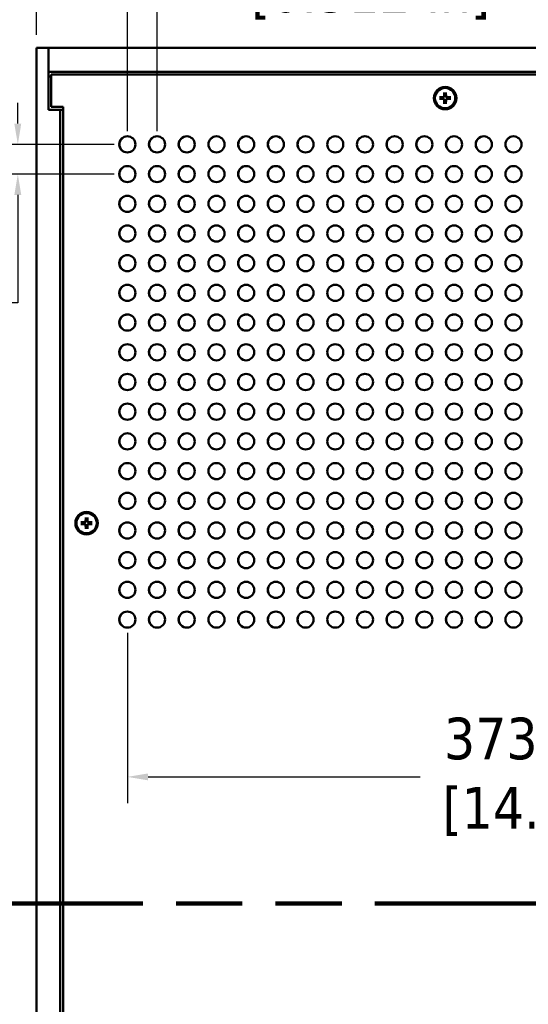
# Model space of a CAD drawing. Header units: millimetres. Extents: x 6 to 1913, y 34 to 1208.
# Tile 4 of 19: x 194 to 330, y 660 to 923. Entities that reach past the tile are written whole.
import ezdxf

# ---------------------------------------------------------------- set-up
doc = ezdxf.new("R2010")
doc.units = ezdxf.units.MM
doc.header["$LTSCALE"] = 2.222222
doc.linetypes.add('DOUBLE_DASH_CHAIN', pattern=[1.2403, 0.6614, -0.0827, 0.1654, -0.0827, 0.1654, -0.0827])
for name, color, linetype, lineweight in [('Dimension (ANSI)', 7, 'Continuous', 25), ('Section Line (ANSI)', 7, 'DOUBLE_DASH_CHAIN', 100), ('Visible (ANSI)', 7, 'Continuous', 50)]:
    doc.layers.add(name, color=color, linetype=linetype, lineweight=lineweight)
doc.styles.add('Note Text (ANSI)', font='tahoma.ttf')
doc.dimstyles.new('Default - mm (ANSI)', dxfattribs={"dimscale": 2.222222, "dimtxt": 5, "dimasz": 2.5, "dimexe": 3.175, "dimexo": 1.6002, "dimgap": 0.8, "dimtad": 0, "dimtih": 1, "dimtoh": 1, "dimrnd": 1e-08, "dimzin": 0, "dimdsep": 46, "dimtxsty": 'Note Text (ANSI)', "dimcen": 0.09, "dimdle": 10, "dimclrd": 256, "dimclre": 256, "dimclrt": 256, "dimadec": 1, "dimazin": 0, "dimtfac": 0.6096, "dimtofl": 0, "dimtmove": 0, "dimatfit": 3, "dimldrblk": 'Filled-1', "dimfxl": 1, "dimtolj": 1, "dimtzin": 0, "dimlwd": -1, "dimlwe": -1, "dimarcsym": 0})

# ---------------------------------------------------------------- blocks, each defined once
blk = doc.blocks.new('2dTransSection0')
at = {"layer": 'Section Line (ANSI)', "linetype": 'DOUBLE_DASH_CHAIN', "ltscale": 21.683552}
blk.add_line((70.12, 309.17), (298.67, 309.17), dxfattribs=at)
blk = doc.blocks.new('*D17')
at = {"layer": 'Defpoints', "color": 0, "transparency": 16777216}
for p in [(198.2, 964.54), (198.2, 915.65), (619.85, 915.65)]:
    blk.add_point(p, dxfattribs=at)
at = {"layer": 'Dimension (ANSI)', "transparency": 16777216}
for p, q in [((198.2, 919.2), (198.2, 971.59)), ((619.85, 919.2), (619.85, 971.59)), ((203.76, 964.54), (469.22, 964.54)), ((614.3, 964.54), (553.38, 964.54))]:
    blk.add_line(p, q, dxfattribs=at)
for points in [[(203.76, 965.46), (203.76, 963.61), (198.2, 964.54)], [(614.3, 965.46), (614.3, 963.61), (619.85, 964.54)]]:
    blk.add_solid(points, dxfattribs=at)
at = {"layer": 'Dimension (ANSI)', "transparency": 16777216, "insert": (511.3, 964.54), "char_height": 11.1111, "attachment_point": 5, "style": 'Note Text (ANSI)'}
blk.add_mtext('\\A1; 421.65 mm\\P[16.600 in]', dxfattribs=at)
blk = doc.blocks.new('Filled-1')
at = {"color": 0}
for p, q in [((0, 0), (-1, 0.333)), ((-1, 0.333), (-1, -0.333)), ((-1, 0), (0, 0)), ((-1, -0.333), (0, 0))]:
    blk.add_line(p, q, dxfattribs=at)
at = {"color": 0, "flags": 128}
blk.add_lwpolyline([(-1, -0.333), (0, 0), (-1, 0.333), (-1, -0.333)], dxfattribs=at)
at = {"color": 0}
blk.add_solid([(-1, -0.333), (0, 0), (-1, 0.333), (-1, -0.333)], dxfattribs=at)
blk = doc.blocks.new('*D25')
at = {"layer": 'Defpoints', "color": 0, "transparency": 16777216}
for p in [(222.48, 762.88), (595.54, 762.88), (595.54, 720.84)]:
    blk.add_point(p, dxfattribs=at)
at = {"layer": 'Dimension (ANSI)', "transparency": 16777216}
for p, q in [((222.48, 759.32), (222.48, 713.78)), ((595.54, 759.32), (595.54, 713.78)), ((228.04, 720.84), (300.73, 720.84)), ((589.99, 720.84), (384.89, 720.84))]:
    blk.add_line(p, q, dxfattribs=at)
for points in [[(228.04, 721.76), (228.04, 719.91), (222.48, 720.84)], [(589.99, 721.76), (589.99, 719.91), (595.54, 720.84)]]:
    blk.add_solid(points, dxfattribs=at)
at = {"layer": 'Dimension (ANSI)', "transparency": 16777216, "insert": (342.81, 720.84), "char_height": 11.1111, "attachment_point": 5, "style": 'Note Text (ANSI)'}
blk.add_mtext('\\A1; 373.06 mm\\P[14.687 in]', dxfattribs=at)
blk = doc.blocks.new('*D26')
at = {"layer": 'Defpoints', "color": 0, "transparency": 16777216}
for p in [(193.21, 889.88), (222.48, 889.88), (222.48, 881.94)]:
    blk.add_point(p, dxfattribs=at)
at = {"layer": 'Dimension (ANSI)', "transparency": 16777216}
for p, q in [((193.21, 895.44), (193.21, 900.99)), ((218.92, 889.88), (186.15, 889.88)), ((218.92, 881.94), (186.15, 881.94)), ((193.21, 876.39), (193.21, 847.53)), ((193.21, 847.53), (187.65, 847.53))]:
    blk.add_line(p, q, dxfattribs=at)
for points in [[(192.28, 895.44), (194.13, 895.44), (193.21, 889.88)], [(192.28, 876.39), (194.13, 876.39), (193.21, 881.94)]]:
    blk.add_solid(points, dxfattribs=at)
at = {"layer": 'Dimension (ANSI)', "transparency": 16777216, "insert": (153.87, 847.53), "char_height": 11.1111, "attachment_point": 5, "style": 'Note Text (ANSI)'}
blk.add_mtext('\\A1; 7.94 mm\\P[0.312 in]', dxfattribs=at)
blk = doc.blocks.new('*D27')
at = {"layer": 'Defpoints', "color": 0, "transparency": 16777216}
for p in [(230.42, 939.02), (222.48, 889.88), (230.42, 889.88)]:
    blk.add_point(p, dxfattribs=at)
at = {"layer": 'Dimension (ANSI)', "transparency": 16777216}
for p, q in [((222.48, 893.44), (222.48, 946.08)), ((230.42, 893.44), (230.42, 946.08)), ((216.92, 939.02), (211.37, 939.02)), ((235.97, 939.02), (253.7, 939.02))]:
    blk.add_line(p, q, dxfattribs=at)
for points in [[(216.92, 939.95), (216.92, 938.1), (222.48, 939.02)], [(235.97, 939.95), (235.97, 938.1), (230.42, 939.02)]]:
    blk.add_solid(points, dxfattribs=at)
at = {"layer": 'Dimension (ANSI)', "transparency": 16777216, "insert": (287.48, 939.02), "char_height": 11.1111, "attachment_point": 5, "style": 'Note Text (ANSI)'}
blk.add_mtext('\\A1; 7.94 mm\\P[0.312 in]', dxfattribs=at)

msp = doc.modelspace()

# ---------------------------------------------------------------- linework, layer by layer
at = {"layer": 'Visible (ANSI)'}
for p, q in [((201.376, 915.649), (198.201, 915.649)), ((198.201, 496.549), (198.201, 915.649)), ((201.376, 915.649), (201.376, 909.299)), ((201.376, 915.649), (616.676, 915.649)), ((201.376, 899.139), (201.376, 915.649)), ((201.376, 909.299), (616.676, 909.299)), ((201.376, 908.029), (202.111, 908.029)), ((202.111, 908.549), (202.111, 899.899)), ((615.911, 908.549), (202.111, 908.549)), ((307.184, 903.749), (307.159, 902.694)), ((307.639, 903.749), (307.664, 902.694)), ((305.912, 902.476), (306.967, 902.501)), ((305.912, 902.022), (306.967, 901.997)), ((307.184, 900.749), (307.159, 901.804)), ((307.639, 900.749), (307.664, 901.804)), ((308.911, 902.476), (307.856, 902.501)), ((308.911, 902.022), (307.856, 901.997)), ((204.551, 899.139), (201.376, 899.139)), ((202.111, 899.899), (205.286, 899.899)), ((205.286, 899.139), (204.551, 899.139)), ((204.551, 899.139), (204.551, 474.959)), ((205.286, 899.899), (205.286, 474.199)), ((211.359, 790.149), (211.334, 789.094)), ((211.814, 790.149), (211.839, 789.094)), ((210.087, 788.876), (211.142, 788.901)), ((210.087, 788.422), (211.142, 788.397)), ((211.359, 787.149), (211.334, 788.204)), ((211.814, 787.149), (211.839, 788.204)), ((213.086, 788.876), (212.031, 788.901)), ((213.086, 788.422), (212.031, 788.397))]:
    msp.add_line(p, q, dxfattribs=at)
for centre, radius in [((307.411, 902.249), 3), ((307.411, 902.249), 2.715), ((222.48, 889.88), 2.159), ((230.418, 889.88), 2.159), ((238.355, 889.88), 2.159), ((246.293, 889.88), 2.159), ((254.23, 889.88), 2.159), ((262.168, 889.88), 2.159), ((270.105, 889.88), 2.159), ((278.043, 889.88), 2.159), ((285.98, 889.88), 2.159), ((293.918, 889.88), 2.159), ((301.855, 889.88), 2.159), ((309.793, 889.88), 2.159), ((317.73, 889.88), 2.159), ((325.668, 889.88), 2.159), ((222.48, 881.942), 2.159), ((230.418, 881.942), 2.159), ((238.355, 881.942), 2.159), ((246.293, 881.942), 2.159), ((254.23, 881.942), 2.159), ((262.168, 881.942), 2.159), ((270.105, 881.942), 2.159), ((278.043, 881.942), 2.159), ((285.98, 881.942), 2.159), ((293.918, 881.942), 2.159), ((301.855, 881.942), 2.159), ((309.793, 881.942), 2.159), ((317.73, 881.942), 2.159), ((325.668, 881.942), 2.159), ((222.48, 874.005), 2.159), ((230.418, 874.005), 2.159), ((238.355, 874.005), 2.159), ((246.293, 874.005), 2.159), ((254.23, 874.005), 2.159), ((262.168, 874.005), 2.159), ((270.105, 874.005), 2.159), ((278.043, 874.005), 2.159), ((285.98, 874.005), 2.159), ((293.918, 874.005), 2.159), ((301.855, 874.005), 2.159), ((309.793, 874.005), 2.159), ((317.73, 874.005), 2.159), ((325.668, 874.005), 2.159), ((222.48, 866.067), 2.159), ((230.418, 866.067), 2.159), ((238.355, 866.067), 2.159), ((246.293, 866.067), 2.159), ((254.23, 866.067), 2.159), ((262.168, 866.067), 2.159), ((270.105, 866.067), 2.159), ((278.043, 866.067), 2.159), ((285.98, 866.067), 2.159), ((293.918, 866.067), 2.159), ((301.855, 866.067), 2.159), ((309.793, 866.067), 2.159), ((317.73, 866.067), 2.159), ((325.668, 866.067), 2.159), ((222.48, 858.13), 2.159), ((230.418, 858.13), 2.159), ((238.355, 858.13), 2.159), ((246.293, 858.13), 2.159), ((254.23, 858.13), 2.159), ((262.168, 858.13), 2.159), ((270.105, 858.13), 2.159), ((278.043, 858.13), 2.159), ((285.98, 858.13), 2.159), ((293.918, 858.13), 2.159), ((301.855, 858.13), 2.159), ((309.793, 858.13), 2.159), ((317.73, 858.13), 2.159), ((325.668, 858.13), 2.159), ((222.48, 850.192), 2.159), ((230.418, 850.192), 2.159), ((238.355, 850.192), 2.159), ((246.293, 850.192), 2.159), ((254.23, 850.192), 2.159), ((262.168, 850.192), 2.159), ((270.105, 850.192), 2.159), ((278.043, 850.192), 2.159), ((285.98, 850.192), 2.159), ((293.918, 850.192), 2.159), ((301.855, 850.192), 2.159), ((309.793, 850.192), 2.159), ((317.73, 850.192), 2.159), ((325.668, 850.192), 2.159), ((222.48, 842.255), 2.159), ((230.418, 842.255), 2.159), ((238.355, 842.255), 2.159), ((246.293, 842.255), 2.159), ((254.23, 842.255), 2.159), ((262.168, 842.255), 2.159), ((270.105, 842.255), 2.159), ((278.043, 842.255), 2.159), ((285.98, 842.255), 2.159), ((293.918, 842.255), 2.159), ((301.855, 842.255), 2.159), ((309.793, 842.255), 2.159), ((317.73, 842.255), 2.159), ((325.668, 842.255), 2.159), ((222.48, 834.317), 2.159), ((230.418, 834.317), 2.159), ((238.355, 834.317), 2.159), ((246.293, 834.317), 2.159), ((254.23, 834.317), 2.159), ((262.168, 834.317), 2.159), ((270.105, 834.317), 2.159), ((278.043, 834.317), 2.159), ((285.98, 834.317), 2.159), ((293.918, 834.317), 2.159), ((301.855, 834.317), 2.159), ((309.793, 834.317), 2.159), ((317.73, 834.317), 2.159), ((325.668, 834.317), 2.159), ((222.48, 826.38), 2.159), ((230.418, 826.38), 2.159), ((238.355, 826.38), 2.159), ((246.293, 826.38), 2.159), ((254.23, 826.38), 2.159), ((262.168, 826.38), 2.159), ((270.105, 826.38), 2.159), ((278.043, 826.38), 2.159), ((285.98, 826.38), 2.159), ((293.918, 826.38), 2.159), ((301.855, 826.38), 2.159), ((309.793, 826.38), 2.159), ((317.73, 826.38), 2.159), ((325.668, 826.38), 2.159), ((222.48, 818.442), 2.159), ((230.418, 818.442), 2.159), ((238.355, 818.442), 2.159), ((246.293, 818.442), 2.159), ((254.23, 818.442), 2.159), ((262.168, 818.442), 2.159), ((270.105, 818.442), 2.159), ((278.043, 818.442), 2.159), ((285.98, 818.442), 2.159), ((293.918, 818.442), 2.159), ((301.855, 818.442), 2.159), ((309.793, 818.442), 2.159), ((317.73, 818.442), 2.159), ((325.668, 818.442), 2.159), ((222.48, 810.505), 2.159), ((230.418, 810.505), 2.159), ((238.355, 810.505), 2.159), ((246.293, 810.505), 2.159), ((254.23, 810.505), 2.159), ((262.168, 810.505), 2.159), ((270.105, 810.505), 2.159), ((278.043, 810.505), 2.159), ((285.98, 810.505), 2.159), ((293.918, 810.505), 2.159), ((301.855, 810.505), 2.159), ((309.793, 810.505), 2.159), ((317.73, 810.505), 2.159), ((325.668, 810.505), 2.159), ((222.48, 802.567), 2.159), ((230.418, 802.567), 2.159), ((238.355, 802.567), 2.159), ((246.293, 802.567), 2.159), ((254.23, 802.567), 2.159), ((262.168, 802.567), 2.159), ((270.105, 802.567), 2.159), ((278.043, 802.567), 2.159), ((285.98, 802.567), 2.159), ((293.918, 802.567), 2.159), ((301.855, 802.567), 2.159), ((309.793, 802.567), 2.159), ((317.73, 802.567), 2.159), ((325.668, 802.567), 2.159), ((222.48, 794.63), 2.159), ((230.418, 794.63), 2.159), ((238.355, 794.63), 2.159), ((246.293, 794.63), 2.159), ((254.23, 794.63), 2.159), ((262.168, 794.63), 2.159), ((270.105, 794.63), 2.159), ((278.043, 794.63), 2.159), ((285.98, 794.63), 2.159), ((293.918, 794.63), 2.159), ((301.855, 794.63), 2.159), ((309.793, 794.63), 2.159), ((317.73, 794.63), 2.159), ((325.668, 794.63), 2.159), ((211.586, 788.649), 3), ((211.586, 788.649), 2.715), ((222.48, 786.692), 2.159), ((230.418, 786.692), 2.159), ((238.355, 786.692), 2.159), ((246.293, 786.692), 2.159), ((254.23, 786.692), 2.159), ((262.168, 786.692), 2.159), ((270.105, 786.692), 2.159), ((278.043, 786.692), 2.159), ((285.98, 786.692), 2.159), ((293.918, 786.692), 2.159), ((301.855, 786.692), 2.159), ((309.793, 786.692), 2.159), ((317.73, 786.692), 2.159), ((325.668, 786.692), 2.159), ((222.48, 778.755), 2.159), ((230.418, 778.755), 2.159), ((238.355, 778.755), 2.159), ((246.293, 778.755), 2.159), ((254.23, 778.755), 2.159), ((262.168, 778.755), 2.159), ((270.105, 778.755), 2.159), ((278.043, 778.755), 2.159), ((285.98, 778.755), 2.159), ((293.918, 778.755), 2.159), ((301.855, 778.755), 2.159), ((309.793, 778.755), 2.159), ((317.73, 778.755), 2.159), ((325.668, 778.755), 2.159), ((222.48, 770.817), 2.159), ((230.418, 770.817), 2.159), ((238.355, 770.817), 2.159), ((246.293, 770.817), 2.159), ((254.23, 770.817), 2.159), ((262.168, 770.817), 2.159), ((270.105, 770.817), 2.159), ((278.043, 770.817), 2.159), ((285.98, 770.817), 2.159), ((293.918, 770.817), 2.159), ((301.855, 770.817), 2.159), ((309.793, 770.817), 2.159), ((317.73, 770.817), 2.159), ((325.668, 770.817), 2.159), ((222.48, 762.88), 2.159), ((230.418, 762.88), 2.159), ((238.355, 762.88), 2.159), ((246.293, 762.88), 2.159), ((254.23, 762.88), 2.159), ((262.168, 762.88), 2.159), ((270.105, 762.88), 2.159), ((278.043, 762.88), 2.159), ((285.98, 762.88), 2.159), ((293.918, 762.88), 2.159), ((301.855, 762.88), 2.159), ((309.793, 762.88), 2.159), ((317.73, 762.88), 2.159), ((325.668, 762.88), 2.159)]:
    msp.add_circle(centre, radius, dxfattribs=at)
for centre, radius, start, end in [((306.962, 902.698), 0.197, 271.34818, 358.65182), ((307.411, 902.249), 0.729, 72.39692, 107.60308), ((307.861, 902.698), 0.197, 181.34818, 268.65182), ((307.411, 902.249), 0.729, 162.39692, 197.60308), ((306.962, 901.8), 0.197, 1.34818, 88.65182), ((307.411, 902.249), 0.729, 252.39692, 287.60308), ((307.861, 901.8), 0.197, 91.34818, 178.65182), ((307.411, 902.249), 0.729, 342.39692, 17.60308), ((222.509, 889.88), 2.159, 90.37684, 269.62316), ((230.446, 889.88), 2.159, 90.37684, 269.62316), ((238.384, 889.88), 2.159, 90.37684, 269.62316), ((246.321, 889.88), 2.159, 90.37684, 269.62316), ((254.259, 889.88), 2.159, 90.37684, 269.62316), ((262.196, 889.88), 2.159, 90.37684, 269.62316), ((270.134, 889.88), 2.159, 90.37684, 269.62316), ((278.071, 889.88), 2.159, 90.37684, 269.62316), ((286.009, 889.88), 2.159, 90.37684, 269.62316), ((293.946, 889.88), 2.159, 90.37684, 269.62316), ((301.884, 889.88), 2.159, 90.37684, 269.62316), ((309.821, 889.88), 2.159, 90.37684, 269.62316), ((317.759, 889.88), 2.159, 90.37684, 269.62316), ((325.696, 889.88), 2.159, 90.37684, 269.62316), ((222.509, 881.942), 2.159, 90.37684, 269.62316), ((230.446, 881.942), 2.159, 90.37684, 269.62316), ((238.384, 881.942), 2.159, 90.37684, 269.62316), ((246.321, 881.942), 2.159, 90.37684, 269.62316), ((254.259, 881.942), 2.159, 90.37684, 269.62316), ((262.196, 881.942), 2.159, 90.37684, 269.62316), ((270.134, 881.942), 2.159, 90.37684, 269.62316), ((278.071, 881.942), 2.159, 90.37684, 269.62316), ((286.009, 881.942), 2.159, 90.37684, 269.62316), ((293.946, 881.942), 2.159, 90.37684, 269.62316), ((301.884, 881.942), 2.159, 90.37684, 269.62316), ((309.821, 881.942), 2.159, 90.37684, 269.62316), ((317.759, 881.942), 2.159, 90.37684, 269.62316), ((325.696, 881.942), 2.159, 90.37684, 269.62316), ((222.509, 874.005), 2.159, 90.37684, 269.62316), ((230.446, 874.005), 2.159, 90.37684, 269.62316), ((238.384, 874.005), 2.159, 90.37684, 269.62316), ((246.321, 874.005), 2.159, 90.37684, 269.62316), ((254.259, 874.005), 2.159, 90.37684, 269.62316), ((262.196, 874.005), 2.159, 90.37684, 269.62316), ((270.134, 874.005), 2.159, 90.37684, 269.62316), ((278.071, 874.005), 2.159, 90.37684, 269.62316), ((286.009, 874.005), 2.159, 90.37684, 269.62316), ((293.946, 874.005), 2.159, 90.37684, 269.62316), ((301.884, 874.005), 2.159, 90.37684, 269.62316), ((309.821, 874.005), 2.159, 90.37684, 269.62316), ((317.759, 874.005), 2.159, 90.37684, 269.62316), ((325.696, 874.005), 2.159, 90.37684, 269.62316), ((222.509, 866.067), 2.159, 90.37684, 269.62316), ((230.446, 866.067), 2.159, 90.37684, 269.62316), ((238.384, 866.067), 2.159, 90.37684, 269.62316), ((246.321, 866.067), 2.159, 90.37684, 269.62316), ((254.259, 866.067), 2.159, 90.37684, 269.62316), ((262.196, 866.067), 2.159, 90.37684, 269.62316), ((270.134, 866.067), 2.159, 90.37684, 269.62316), ((278.071, 866.067), 2.159, 90.37684, 269.62316), ((286.009, 866.067), 2.159, 90.37684, 269.62316), ((293.946, 866.067), 2.159, 90.37684, 269.62316), ((301.884, 866.067), 2.159, 90.37684, 269.62316), ((309.821, 866.067), 2.159, 90.37684, 269.62316), ((317.759, 866.067), 2.159, 90.37684, 269.62316), ((325.696, 866.067), 2.159, 90.37684, 269.62316), ((222.509, 858.13), 2.159, 90.37684, 269.62316), ((230.446, 858.13), 2.159, 90.37684, 269.62316), ((238.384, 858.13), 2.159, 90.37684, 269.62316), ((246.321, 858.13), 2.159, 90.37684, 269.62316), ((254.259, 858.13), 2.159, 90.37684, 269.62316), ((262.196, 858.13), 2.159, 90.37684, 269.62316), ((270.134, 858.13), 2.159, 90.37684, 269.62316), ((278.071, 858.13), 2.159, 90.37684, 269.62316), ((286.009, 858.13), 2.159, 90.37684, 269.62316), ((293.946, 858.13), 2.159, 90.37684, 269.62316), ((301.884, 858.13), 2.159, 90.37684, 269.62316), ((309.821, 858.13), 2.159, 90.37684, 269.62316), ((317.759, 858.13), 2.159, 90.37684, 269.62316), ((325.696, 858.13), 2.159, 90.37684, 269.62316), ((222.509, 850.192), 2.159, 90.37684, 269.62316), ((230.446, 850.192), 2.159, 90.37684, 269.62316), ((238.384, 850.192), 2.159, 90.37684, 269.62316), ((246.321, 850.192), 2.159, 90.37684, 269.62316), ((254.259, 850.192), 2.159, 90.37684, 269.62316), ((262.196, 850.192), 2.159, 90.37684, 269.62316), ((270.134, 850.192), 2.159, 90.37684, 269.62316), ((278.071, 850.192), 2.159, 90.37684, 269.62316), ((286.009, 850.192), 2.159, 90.37684, 269.62316), ((293.946, 850.192), 2.159, 90.37684, 269.62316), ((301.884, 850.192), 2.159, 90.37684, 269.62316), ((309.821, 850.192), 2.159, 90.37684, 269.62316), ((317.759, 850.192), 2.159, 90.37684, 269.62316), ((325.696, 850.192), 2.159, 90.37684, 269.62316), ((222.509, 842.255), 2.159, 90.37684, 269.62316), ((230.446, 842.255), 2.159, 90.37684, 269.62316), ((238.384, 842.255), 2.159, 90.37684, 269.62316), ((246.321, 842.255), 2.159, 90.37684, 269.62316), ((254.259, 842.255), 2.159, 90.37684, 269.62316), ((262.196, 842.255), 2.159, 90.37684, 269.62316), ((270.134, 842.255), 2.159, 90.37684, 269.62316), ((278.071, 842.255), 2.159, 90.37684, 269.62316), ((286.009, 842.255), 2.159, 90.37684, 269.62316), ((293.946, 842.255), 2.159, 90.37684, 269.62316), ((301.884, 842.255), 2.159, 90.37684, 269.62316), ((309.821, 842.255), 2.159, 90.37684, 269.62316), ((317.759, 842.255), 2.159, 90.37684, 269.62316), ((325.696, 842.255), 2.159, 90.37684, 269.62316), ((222.509, 834.317), 2.159, 90.37684, 269.62316), ((230.446, 834.317), 2.159, 90.37684, 269.62316), ((238.384, 834.317), 2.159, 90.37684, 269.62316), ((246.321, 834.317), 2.159, 90.37684, 269.62316), ((254.259, 834.317), 2.159, 90.37684, 269.62316), ((262.196, 834.317), 2.159, 90.37684, 269.62316), ((270.134, 834.317), 2.159, 90.37684, 269.62316), ((278.071, 834.317), 2.159, 90.37684, 269.62316), ((286.009, 834.317), 2.159, 90.37684, 269.62316), ((293.946, 834.317), 2.159, 90.37684, 269.62316), ((301.884, 834.317), 2.159, 90.37684, 269.62316), ((309.821, 834.317), 2.159, 90.37684, 269.62316), ((317.759, 834.317), 2.159, 90.37684, 269.62316), ((325.696, 834.317), 2.159, 90.37684, 269.62316), ((222.509, 826.38), 2.159, 90.37684, 269.62316), ((230.446, 826.38), 2.159, 90.37684, 269.62316), ((238.384, 826.38), 2.159, 90.37684, 269.62316), ((246.321, 826.38), 2.159, 90.37684, 269.62316), ((254.259, 826.38), 2.159, 90.37684, 269.62316), ((262.196, 826.38), 2.159, 90.37684, 269.62316), ((270.134, 826.38), 2.159, 90.37684, 269.62316), ((278.071, 826.38), 2.159, 90.37684, 269.62316), ((286.009, 826.38), 2.159, 90.37684, 269.62316), ((293.946, 826.38), 2.159, 90.37684, 269.62316), ((301.884, 826.38), 2.159, 90.37684, 269.62316), ((309.821, 826.38), 2.159, 90.37684, 269.62316), ((317.759, 826.38), 2.159, 90.37684, 269.62316), ((325.696, 826.38), 2.159, 90.37684, 269.62316), ((222.509, 818.442), 2.159, 90.37684, 269.62316), ((230.446, 818.442), 2.159, 90.37684, 269.62316), ((238.384, 818.442), 2.159, 90.37684, 269.62316), ((246.321, 818.442), 2.159, 90.37684, 269.62316), ((254.259, 818.442), 2.159, 90.37684, 269.62316), ((262.196, 818.442), 2.159, 90.37684, 269.62316), ((270.134, 818.442), 2.159, 90.37684, 269.62316), ((278.071, 818.442), 2.159, 90.37684, 269.62316), ((286.009, 818.442), 2.159, 90.37684, 269.62316), ((293.946, 818.442), 2.159, 90.37684, 269.62316), ((301.884, 818.442), 2.159, 90.37684, 269.62316), ((309.821, 818.442), 2.159, 90.37684, 269.62316), ((317.759, 818.442), 2.159, 90.37684, 269.62316), ((325.696, 818.442), 2.159, 90.37684, 269.62316), ((222.509, 810.505), 2.159, 90.37684, 269.62316), ((230.446, 810.505), 2.159, 90.37684, 269.62316), ((238.384, 810.505), 2.159, 90.37684, 269.62316), ((246.321, 810.505), 2.159, 90.37684, 269.62316), ((254.259, 810.505), 2.159, 90.37684, 269.62316), ((262.196, 810.505), 2.159, 90.37684, 269.62316), ((270.134, 810.505), 2.159, 90.37684, 269.62316), ((278.071, 810.505), 2.159, 90.37684, 269.62316), ((286.009, 810.505), 2.159, 90.37684, 269.62316), ((293.946, 810.505), 2.159, 90.37684, 269.62316), ((301.884, 810.505), 2.159, 90.37684, 269.62316), ((309.821, 810.505), 2.159, 90.37684, 269.62316), ((317.759, 810.505), 2.159, 90.37684, 269.62316), ((325.696, 810.505), 2.159, 90.37684, 269.62316), ((222.509, 802.567), 2.159, 90.37684, 269.62316), ((230.446, 802.567), 2.159, 90.37684, 269.62316), ((238.384, 802.567), 2.159, 90.37684, 269.62316), ((246.321, 802.567), 2.159, 90.37684, 269.62316), ((254.259, 802.567), 2.159, 90.37684, 269.62316), ((262.196, 802.567), 2.159, 90.37684, 269.62316), ((270.134, 802.567), 2.159, 90.37684, 269.62316), ((278.071, 802.567), 2.159, 90.37684, 269.62316), ((286.009, 802.567), 2.159, 90.37684, 269.62316), ((293.946, 802.567), 2.159, 90.37684, 269.62316), ((301.884, 802.567), 2.159, 90.37684, 269.62316), ((309.821, 802.567), 2.159, 90.37684, 269.62316), ((317.759, 802.567), 2.159, 90.37684, 269.62316), ((325.696, 802.567), 2.159, 90.37684, 269.62316), ((222.509, 794.63), 2.159, 90.37684, 269.62316), ((230.446, 794.63), 2.159, 90.37684, 269.62316), ((238.384, 794.63), 2.159, 90.37684, 269.62316), ((246.321, 794.63), 2.159, 90.37684, 269.62316), ((254.259, 794.63), 2.159, 90.37684, 269.62316), ((262.196, 794.63), 2.159, 90.37684, 269.62316), ((270.134, 794.63), 2.159, 90.37684, 269.62316), ((278.071, 794.63), 2.159, 90.37684, 269.62316), ((286.009, 794.63), 2.159, 90.37684, 269.62316), ((293.946, 794.63), 2.159, 90.37684, 269.62316), ((301.884, 794.63), 2.159, 90.37684, 269.62316), ((309.821, 794.63), 2.159, 90.37684, 269.62316), ((317.759, 794.63), 2.159, 90.37684, 269.62316), ((325.696, 794.63), 2.159, 90.37684, 269.62316), ((211.586, 788.649), 0.729, 162.39692, 197.60308), ((211.137, 789.098), 0.197, 271.34818, 358.65182), ((211.137, 788.2), 0.197, 1.34818, 88.65182), ((211.586, 788.649), 0.729, 72.39692, 107.60308), ((211.586, 788.649), 0.729, 252.39692, 287.60308), ((212.036, 789.098), 0.197, 181.34818, 268.65182), ((212.036, 788.2), 0.197, 91.34818, 178.65182), ((211.586, 788.649), 0.729, 342.39692, 17.60308), ((222.509, 786.692), 2.159, 90.37684, 269.62316), ((230.446, 786.692), 2.159, 90.37684, 269.62316), ((238.384, 786.692), 2.159, 90.37684, 269.62316), ((246.321, 786.692), 2.159, 90.37684, 269.62316), ((254.259, 786.692), 2.159, 90.37684, 269.62316), ((262.196, 786.692), 2.159, 90.37684, 269.62316), ((270.134, 786.692), 2.159, 90.37684, 269.62316), ((278.071, 786.692), 2.159, 90.37684, 269.62316), ((286.009, 786.692), 2.159, 90.37684, 269.62316), ((293.946, 786.692), 2.159, 90.37684, 269.62316), ((301.884, 786.692), 2.159, 90.37684, 269.62316), ((309.821, 786.692), 2.159, 90.37684, 269.62316), ((317.759, 786.692), 2.159, 90.37684, 269.62316), ((325.696, 786.692), 2.159, 90.37684, 269.62316), ((222.509, 778.755), 2.159, 90.37684, 269.62316), ((230.446, 778.755), 2.159, 90.37684, 269.62316), ((238.384, 778.755), 2.159, 90.37684, 269.62316), ((246.321, 778.755), 2.159, 90.37684, 269.62316), ((254.259, 778.755), 2.159, 90.37684, 269.62316), ((262.196, 778.755), 2.159, 90.37684, 269.62316), ((270.134, 778.755), 2.159, 90.37684, 269.62316), ((278.071, 778.755), 2.159, 90.37684, 269.62316), ((286.009, 778.755), 2.159, 90.37684, 269.62316), ((293.946, 778.755), 2.159, 90.37684, 269.62316), ((301.884, 778.755), 2.159, 90.37684, 269.62316), ((309.821, 778.755), 2.159, 90.37684, 269.62316), ((317.759, 778.755), 2.159, 90.37684, 269.62316), ((325.696, 778.755), 2.159, 90.37684, 269.62316), ((222.509, 770.817), 2.159, 90.37684, 269.62316), ((230.446, 770.817), 2.159, 90.37684, 269.62316), ((238.384, 770.817), 2.159, 90.37684, 269.62316), ((246.321, 770.817), 2.159, 90.37684, 269.62316), ((254.259, 770.817), 2.159, 90.37684, 269.62316), ((262.196, 770.817), 2.159, 90.37684, 269.62316), ((270.134, 770.817), 2.159, 90.37684, 269.62316), ((278.071, 770.817), 2.159, 90.37684, 269.62316), ((286.009, 770.817), 2.159, 90.37684, 269.62316), ((293.946, 770.817), 2.159, 90.37684, 269.62316), ((301.884, 770.817), 2.159, 90.37684, 269.62316), ((309.821, 770.817), 2.159, 90.37684, 269.62316), ((317.759, 770.817), 2.159, 90.37684, 269.62316), ((325.696, 770.817), 2.159, 90.37684, 269.62316), ((222.509, 762.88), 2.159, 90.37684, 269.62316), ((230.446, 762.88), 2.159, 90.37684, 269.62316), ((238.384, 762.88), 2.159, 90.37684, 269.62316), ((246.321, 762.88), 2.159, 90.37684, 269.62316), ((254.259, 762.88), 2.159, 90.37684, 269.62316), ((262.196, 762.88), 2.159, 90.37684, 269.62316), ((270.134, 762.88), 2.159, 90.37684, 269.62316), ((278.071, 762.88), 2.159, 90.37684, 269.62316), ((286.009, 762.88), 2.159, 90.37684, 269.62316), ((293.946, 762.88), 2.159, 90.37684, 269.62316), ((301.884, 762.88), 2.159, 90.37684, 269.62316), ((309.821, 762.88), 2.159, 90.37684, 269.62316), ((317.759, 762.88), 2.159, 90.37684, 269.62316), ((325.696, 762.88), 2.159, 90.37684, 269.62316)]:
    msp.add_arc(centre, radius, start, end, dxfattribs=at)
for points, knots in [([(307.187, 902.693), (307.187, 902.679), (307.185, 902.664), (307.178, 902.631), (307.171, 902.611), (307.15, 902.572), (307.137, 902.553), (307.107, 902.524), (307.089, 902.51), (307.05, 902.489), (307.029, 902.482), (306.996, 902.475), (306.982, 902.473), (306.967, 902.473)], [0.099544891, 0.099544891, 0.099544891, 0.099544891, 0.104028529, 0.104028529, 0.110376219, 0.110376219, 0.116723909, 0.116723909, 0.123071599, 0.123071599, 0.12941929, 0.12941929, 0.133902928, 0.133902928, 0.133902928, 0.133902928]), ([(307.183, 903.666), (307.183, 903.67), (307.183, 903.677), (307.183, 903.691), (307.183, 903.703), (307.184, 903.724), (307.184, 903.737), (307.184, 903.749)], [0.0312995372, 0.0312995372, 0.0312995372, 0.0312995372, 0.0340496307, 0.0340496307, 0.0374745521, 0.0374745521, 0.040929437, 0.040929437, 0.040929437, 0.040929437]), ([(307.856, 902.473), (307.841, 902.473), (307.827, 902.475), (307.794, 902.482), (307.773, 902.489), (307.734, 902.51), (307.716, 902.524), (307.686, 902.553), (307.672, 902.572), (307.652, 902.611), (307.645, 902.631), (307.638, 902.664), (307.636, 902.679), (307.636, 902.693)], [0.099544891, 0.099544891, 0.099544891, 0.099544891, 0.104028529, 0.104028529, 0.110376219, 0.110376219, 0.116723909, 0.116723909, 0.123071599, 0.123071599, 0.12941929, 0.12941929, 0.133902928, 0.133902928, 0.133902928, 0.133902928]), ([(307.639, 903.749), (307.639, 903.737), (307.639, 903.724), (307.64, 903.703), (307.64, 903.691), (307.64, 903.677), (307.64, 903.67), (307.64, 903.666)], [0.0136539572, 0.0136539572, 0.0136539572, 0.0136539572, 0.017108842, 0.017108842, 0.0205337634, 0.0205337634, 0.0232838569, 0.0232838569, 0.0232838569, 0.0232838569]), ([(305.912, 902.476), (305.923, 902.476), (305.937, 902.477), (305.958, 902.477), (305.969, 902.477), (305.984, 902.477), (305.99, 902.477), (305.994, 902.477)], [0.0136539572, 0.0136539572, 0.0136539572, 0.0136539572, 0.017108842, 0.017108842, 0.0205337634, 0.0205337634, 0.0232838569, 0.0232838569, 0.0232838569, 0.0232838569]), ([(305.994, 902.021), (305.99, 902.021), (305.984, 902.021), (305.969, 902.021), (305.958, 902.021), (305.937, 902.021), (305.923, 902.021), (305.912, 902.022)], [0.0312995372, 0.0312995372, 0.0312995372, 0.0312995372, 0.0340496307, 0.0340496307, 0.0374745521, 0.0374745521, 0.040929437, 0.040929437, 0.040929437, 0.040929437]), ([(306.967, 902.025), (306.982, 902.024), (306.996, 902.023), (307.029, 902.016), (307.05, 902.009), (307.089, 901.988), (307.107, 901.974), (307.137, 901.944), (307.15, 901.926), (307.171, 901.887), (307.178, 901.866), (307.185, 901.834), (307.187, 901.819), (307.187, 901.805)], [0.099544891, 0.099544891, 0.099544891, 0.099544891, 0.104028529, 0.104028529, 0.110376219, 0.110376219, 0.116723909, 0.116723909, 0.123071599, 0.123071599, 0.12941929, 0.12941929, 0.133902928, 0.133902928, 0.133902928, 0.133902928]), ([(307.184, 900.749), (307.184, 900.76), (307.184, 900.774), (307.183, 900.795), (307.183, 900.807), (307.183, 900.821), (307.183, 900.828), (307.183, 900.832)], [0.0136539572, 0.0136539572, 0.0136539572, 0.0136539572, 0.017108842, 0.017108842, 0.0205337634, 0.0205337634, 0.0232838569, 0.0232838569, 0.0232838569, 0.0232838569]), ([(307.636, 901.805), (307.636, 901.819), (307.638, 901.834), (307.645, 901.866), (307.652, 901.887), (307.672, 901.926), (307.686, 901.944), (307.716, 901.974), (307.734, 901.988), (307.773, 902.009), (307.794, 902.016), (307.827, 902.023), (307.841, 902.024), (307.856, 902.025)], [0.099544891, 0.099544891, 0.099544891, 0.099544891, 0.104028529, 0.104028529, 0.110376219, 0.110376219, 0.116723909, 0.116723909, 0.123071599, 0.123071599, 0.12941929, 0.12941929, 0.133902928, 0.133902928, 0.133902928, 0.133902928]), ([(307.64, 900.832), (307.64, 900.828), (307.64, 900.821), (307.64, 900.807), (307.64, 900.795), (307.639, 900.774), (307.639, 900.76), (307.639, 900.749)], [0.0312995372, 0.0312995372, 0.0312995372, 0.0312995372, 0.0340496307, 0.0340496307, 0.0374745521, 0.0374745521, 0.040929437, 0.040929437, 0.040929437, 0.040929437]), ([(308.828, 902.477), (308.833, 902.477), (308.839, 902.477), (308.854, 902.477), (308.865, 902.477), (308.886, 902.477), (308.9, 902.476), (308.911, 902.476)], [0.0312995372, 0.0312995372, 0.0312995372, 0.0312995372, 0.0340496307, 0.0340496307, 0.0374745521, 0.0374745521, 0.040929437, 0.040929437, 0.040929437, 0.040929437]), ([(308.911, 902.022), (308.9, 902.021), (308.886, 902.021), (308.865, 902.021), (308.854, 902.021), (308.839, 902.021), (308.833, 902.021), (308.828, 902.021)], [0.0136539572, 0.0136539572, 0.0136539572, 0.0136539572, 0.017108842, 0.017108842, 0.0205337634, 0.0205337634, 0.0232838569, 0.0232838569, 0.0232838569, 0.0232838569]), ([(211.358, 790.066), (211.358, 790.07), (211.358, 790.077), (211.358, 790.091), (211.358, 790.103), (211.359, 790.124), (211.359, 790.137), (211.359, 790.149)], [0.0312995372, 0.0312995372, 0.0312995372, 0.0312995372, 0.0340496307, 0.0340496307, 0.0374745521, 0.0374745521, 0.040929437, 0.040929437, 0.040929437, 0.040929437]), ([(211.814, 790.149), (211.814, 790.137), (211.814, 790.124), (211.815, 790.103), (211.815, 790.091), (211.815, 790.077), (211.815, 790.07), (211.815, 790.066)], [0.0136539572, 0.0136539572, 0.0136539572, 0.0136539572, 0.017108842, 0.017108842, 0.0205337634, 0.0205337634, 0.0232838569, 0.0232838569, 0.0232838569, 0.0232838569]), ([(210.087, 788.876), (210.098, 788.876), (210.112, 788.877), (210.133, 788.877), (210.144, 788.877), (210.159, 788.877), (210.165, 788.877), (210.169, 788.877)], [0.0136539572, 0.0136539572, 0.0136539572, 0.0136539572, 0.017108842, 0.017108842, 0.0205337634, 0.0205337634, 0.0232838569, 0.0232838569, 0.0232838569, 0.0232838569]), ([(210.169, 788.421), (210.165, 788.421), (210.159, 788.421), (210.144, 788.421), (210.133, 788.421), (210.112, 788.421), (210.098, 788.421), (210.087, 788.422)], [0.0312995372, 0.0312995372, 0.0312995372, 0.0312995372, 0.0340496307, 0.0340496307, 0.0374745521, 0.0374745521, 0.040929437, 0.040929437, 0.040929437, 0.040929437]), ([(211.362, 789.093), (211.362, 789.079), (211.36, 789.064), (211.353, 789.031), (211.346, 789.011), (211.325, 788.972), (211.312, 788.953), (211.282, 788.924), (211.264, 788.91), (211.225, 788.889), (211.204, 788.882), (211.171, 788.875), (211.157, 788.873), (211.142, 788.873)], [0.099544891, 0.099544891, 0.099544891, 0.099544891, 0.104028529, 0.104028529, 0.110376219, 0.110376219, 0.116723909, 0.116723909, 0.123071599, 0.123071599, 0.12941929, 0.12941929, 0.133902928, 0.133902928, 0.133902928, 0.133902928]), ([(211.142, 788.425), (211.157, 788.424), (211.171, 788.423), (211.204, 788.416), (211.225, 788.409), (211.264, 788.388), (211.282, 788.374), (211.312, 788.344), (211.325, 788.326), (211.346, 788.287), (211.353, 788.266), (211.36, 788.234), (211.362, 788.219), (211.362, 788.205)], [0.099544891, 0.099544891, 0.099544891, 0.099544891, 0.104028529, 0.104028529, 0.110376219, 0.110376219, 0.116723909, 0.116723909, 0.123071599, 0.123071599, 0.12941929, 0.12941929, 0.133902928, 0.133902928, 0.133902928, 0.133902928]), ([(211.359, 787.149), (211.359, 787.16), (211.359, 787.174), (211.358, 787.195), (211.358, 787.207), (211.358, 787.221), (211.358, 787.228), (211.358, 787.232)], [0.0136539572, 0.0136539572, 0.0136539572, 0.0136539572, 0.017108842, 0.017108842, 0.0205337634, 0.0205337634, 0.0232838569, 0.0232838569, 0.0232838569, 0.0232838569]), ([(212.031, 788.873), (212.016, 788.873), (212.002, 788.875), (211.969, 788.882), (211.948, 788.889), (211.909, 788.91), (211.891, 788.924), (211.861, 788.953), (211.847, 788.972), (211.827, 789.011), (211.82, 789.031), (211.813, 789.064), (211.811, 789.079), (211.811, 789.093)], [0.099544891, 0.099544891, 0.099544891, 0.099544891, 0.104028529, 0.104028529, 0.110376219, 0.110376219, 0.116723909, 0.116723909, 0.123071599, 0.123071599, 0.12941929, 0.12941929, 0.133902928, 0.133902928, 0.133902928, 0.133902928]), ([(211.811, 788.205), (211.811, 788.219), (211.813, 788.234), (211.82, 788.266), (211.827, 788.287), (211.847, 788.326), (211.861, 788.344), (211.891, 788.374), (211.909, 788.388), (211.948, 788.409), (211.969, 788.416), (212.002, 788.423), (212.016, 788.424), (212.031, 788.425)], [0.099544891, 0.099544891, 0.099544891, 0.099544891, 0.104028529, 0.104028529, 0.110376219, 0.110376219, 0.116723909, 0.116723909, 0.123071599, 0.123071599, 0.12941929, 0.12941929, 0.133902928, 0.133902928, 0.133902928, 0.133902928]), ([(211.815, 787.232), (211.815, 787.228), (211.815, 787.221), (211.815, 787.207), (211.815, 787.195), (211.814, 787.174), (211.814, 787.16), (211.814, 787.149)], [0.0312995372, 0.0312995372, 0.0312995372, 0.0312995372, 0.0340496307, 0.0340496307, 0.0374745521, 0.0374745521, 0.040929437, 0.040929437, 0.040929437, 0.040929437]), ([(213.003, 788.877), (213.008, 788.877), (213.014, 788.877), (213.029, 788.877), (213.04, 788.877), (213.061, 788.877), (213.075, 788.876), (213.086, 788.876)], [0.0312995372, 0.0312995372, 0.0312995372, 0.0312995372, 0.0340496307, 0.0340496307, 0.0374745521, 0.0374745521, 0.040929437, 0.040929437, 0.040929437, 0.040929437]), ([(213.086, 788.422), (213.075, 788.421), (213.061, 788.421), (213.04, 788.421), (213.029, 788.421), (213.014, 788.421), (213.008, 788.421), (213.003, 788.421)], [0.0136539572, 0.0136539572, 0.0136539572, 0.0136539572, 0.017108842, 0.017108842, 0.0205337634, 0.0205337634, 0.0232838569, 0.0232838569, 0.0232838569, 0.0232838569])]:
    msp.add_open_spline(points, degree=3, knots=knots, dxfattribs=at)
for points, weights in [([(307.183, 903.666), (307.188, 903.186), (307.191, 902.944)], [1.00306837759, 1.06325247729, 1]), ([(307.191, 902.944), (307.189, 902.795), (307.187, 902.693)], [1, 1.17380284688, 1.31963834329]), ([(307.632, 902.944), (307.634, 903.186), (307.64, 903.666)], [1, 1.06325247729, 1.00306837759]), ([(307.636, 902.693), (307.634, 902.795), (307.632, 902.944)], [1.31963834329, 1.17380284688, 1]), ([(306.716, 902.469), (306.474, 902.472), (305.994, 902.477)], [1, 1.06325247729, 1.00306837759]), ([(305.994, 902.021), (306.474, 902.026), (306.716, 902.028)], [1.00306837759, 1.06325247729, 1]), ([(306.967, 902.473), (306.866, 902.472), (306.716, 902.469)], [1.31963834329, 1.17380284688, 1]), ([(306.716, 902.028), (306.866, 902.026), (306.967, 902.025)], [1, 1.17380284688, 1.31963834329]), ([(307.191, 901.554), (307.188, 901.311), (307.183, 900.832)], [1, 1.06325247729, 1.00306837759]), ([(307.187, 901.805), (307.189, 901.703), (307.191, 901.554)], [1.31963834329, 1.17380284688, 1]), ([(307.632, 901.554), (307.634, 901.703), (307.636, 901.805)], [1, 1.17380284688, 1.31963834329]), ([(307.64, 900.832), (307.634, 901.311), (307.632, 901.554)], [1.00306837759, 1.06325247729, 1]), ([(308.107, 902.469), (307.957, 902.472), (307.856, 902.473)], [1, 1.17380284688, 1.31963834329]), ([(307.856, 902.025), (307.957, 902.026), (308.107, 902.028)], [1.31963834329, 1.17380284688, 1]), ([(308.828, 902.477), (308.349, 902.472), (308.107, 902.469)], [1.00306837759, 1.06325247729, 1]), ([(308.107, 902.028), (308.349, 902.026), (308.828, 902.021)], [1, 1.06325247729, 1.00306837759]), ([(211.358, 790.066), (211.363, 789.586), (211.366, 789.344)], [1.00306837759, 1.06325247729, 1]), ([(211.807, 789.344), (211.809, 789.586), (211.815, 790.066)], [1, 1.06325247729, 1.00306837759]), ([(210.891, 788.869), (210.649, 788.872), (210.169, 788.877)], [1, 1.06325247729, 1.00306837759]), ([(210.169, 788.421), (210.649, 788.426), (210.891, 788.428)], [1.00306837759, 1.06325247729, 1]), ([(211.142, 788.873), (211.041, 788.872), (210.891, 788.869)], [1.31963834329, 1.17380284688, 1]), ([(210.891, 788.428), (211.041, 788.426), (211.142, 788.425)], [1, 1.17380284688, 1.31963834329]), ([(211.366, 787.954), (211.363, 787.711), (211.358, 787.232)], [1, 1.06325247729, 1.00306837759]), ([(211.366, 789.344), (211.364, 789.195), (211.362, 789.093)], [1, 1.17380284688, 1.31963834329]), ([(211.362, 788.205), (211.364, 788.103), (211.366, 787.954)], [1.31963834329, 1.17380284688, 1]), ([(211.811, 789.093), (211.809, 789.195), (211.807, 789.344)], [1.31963834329, 1.17380284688, 1]), ([(211.807, 787.954), (211.809, 788.103), (211.811, 788.205)], [1, 1.17380284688, 1.31963834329]), ([(211.815, 787.232), (211.809, 787.711), (211.807, 787.954)], [1.00306837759, 1.06325247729, 1]), ([(212.282, 788.869), (212.132, 788.872), (212.031, 788.873)], [1, 1.17380284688, 1.31963834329]), ([(212.031, 788.425), (212.132, 788.426), (212.282, 788.428)], [1.31963834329, 1.17380284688, 1]), ([(213.003, 788.877), (212.524, 788.872), (212.282, 788.869)], [1.00306837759, 1.06325247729, 1]), ([(212.282, 788.428), (212.524, 788.426), (213.003, 788.421)], [1, 1.06325247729, 1.00306837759])]:
    msp.add_rational_spline(points, weights, degree=2, dxfattribs=at)

# ---------------------------------------------------------------- block references
at = {"layer": 'Section Line (ANSI)', "xscale": 2.222222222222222, "yscale": 2.222222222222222, "zscale": 2.222222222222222}
msp.add_blockref('2dTransSection0', (0, 0), dxfattribs=at)

# ---------------------------------------------------------------- dimensions: what is measured, and where the dimension line sits
at = {"layer": 'Dimension (ANSI)'}
for base, p1, p2, angle, text, override, picture, middle in [((198.201, 964.538), (619.851, 915.649), (198.201, 915.649), 180, ' <> mm\\X[16.600 in]', {"dimtih": 0, "dimtoh": 0, "dimdec": 2, "dimpost": '', "dimtp": 0, "dimtm": 0, "dimtdec": 2, "dimatfit": 1}, '*D17', (511.299, 964.538)), ((230.418, 939.024), (222.48, 889.88), (230.418, 889.88), 180, ' <> mm\\X[0.312 in]', {"dimtih": 0, "dimtoh": 0, "dimdec": 2, "dimpost": '', "dimtp": 0, "dimtm": 0, "dimtdec": 2, "dimatfit": 1}, '*D27', (287.478, 939.024)), ((193.205, 889.88), (222.48, 881.942), (222.48, 889.88), 90, ' <> mm\\X[0.312 in]', {"dimdec": 2, "dimpost": '', "dimtp": 0, "dimtm": 0, "dimtdec": 2, "dimatfit": 1}, '*D26', (153.867, 847.526)), ((595.543, 720.837), (222.48, 762.88), (595.543, 762.88), 180, ' <> mm\\X[14.687 in]', {"dimtih": 0, "dimtoh": 0, "dimdec": 2, "dimpost": '', "dimtp": 0, "dimtm": 0, "dimtdec": 2, "dimatfit": 1}, '*D25', (342.812, 720.837))]:
    dim = msp.add_linear_dim(base=base, p1=p1, p2=p2, angle=angle, text=text, dimstyle='Default - mm (ANSI)', override=override, dxfattribs=at)
    dim.commit()
    dim.dimension.update_dxf_attribs({"geometry": picture, "text_midpoint": middle, "dimtype": 160})

doc.saveas('drawing.dxf')
